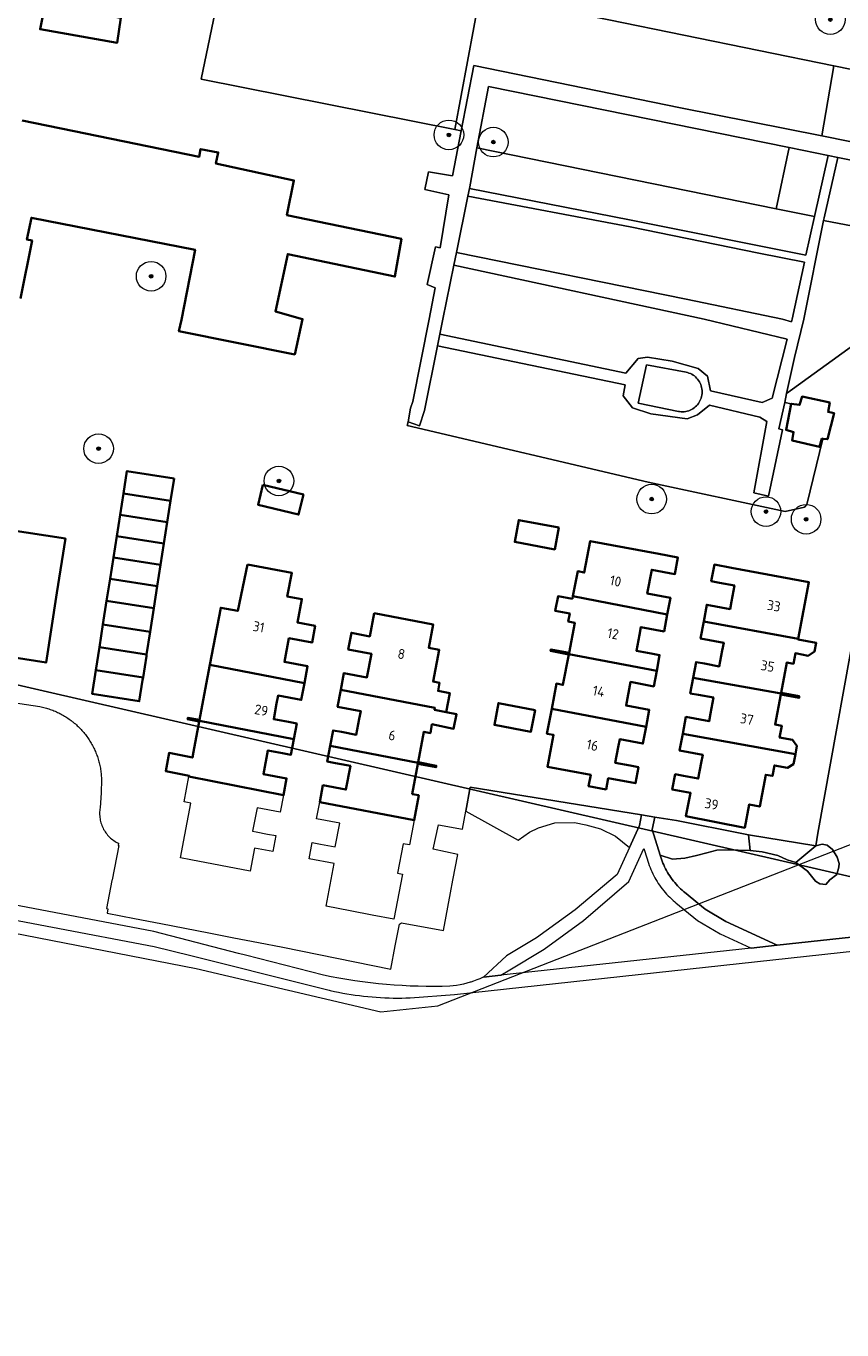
# Model space of a CAD drawing. Extents: x 154222 to 160093, y 456746 to 462495.
# Tile 41 of 254: x 157766 to 157876, y 460363 to 460540. Entities that reach past the tile are written whole.
import ezdxf
from ezdxf.enums import TextEntityAlignment as Align

# ---------------------------------------------------------------- set-up
doc = ezdxf.new("R2010")
doc.units = 0
doc.header["$LTSCALE"] = 0.75
doc.layers.get('0').update_dxf_attribs({"linetype": 'CONTINUOUS'})
doc.layers.get('DEFPOINTS').update_dxf_attribs({"linetype": 'CONTINUOUS'})
for name, color, linetype, lineweight in [('B-XX-GR-BEPLANTING_CULTUUR_BOSPLANTSOEN-GV', 252, 'CONTINUOUS', 18), ('B-XX-GR-BEPLANTING_CULTUUR_HEESTERS-GV', 252, 'CONTINUOUS', 18), ('B-XX-GR-BOOM-S', 252, 'CONTINUOUS', 25), ('B-XX-KW-KUNSTWERK_DUIKER-G', 252, 'CONTINUOUS', 18), ('B-XX-OG-BEBOUWING-GV', 6, 'CONTINUOUS', 35), ('B-XX-OG-BEBOUWING-T18', 1, 'CONTINUOUS', 18), ('B-XX-OG-TERREIN_CULTUURSCHEIDING-GV', 252, 'CONTINUOUS', 18), ('B-XX-OG-TERREIN_ERF-GV', 252, 'CONTINUOUS', 18), ('B-XX-OG-TERREIN_ONBEGROEID-GV', 252, 'CONTINUOUS', 18), ('B-XX-VH-VERHARDING_BETONSTRAATSTEEN-GV', 252, 'CONTINUOUS', 18), ('B-XX-VH-VERHARDING_TEGEL-GV', 252, 'CONTINUOUS', 18)]:
    doc.layers.add(name, color=color, linetype=linetype, lineweight=lineweight)
doc.styles.add('NLCS-ISO-M-T18', font='NLCS-ISO.ttf', dxfattribs={"height": 1.8})

# ---------------------------------------------------------------- blocks, each defined once
blk = doc.blocks.new('SGR-BOOM_01-SO')
at = {"linetype": 'ByBlock', "lineweight": 18}
h = blk.add_hatch(color=0, dxfattribs=at)
h.dxf.hatch_style = 1
edge = h.paths.add_edge_path()
edge.add_arc((0, 0), 0.25, 0, 360)
at = {"color": 0, "linetype": 'ByBlock', "lineweight": 18}
for radius in [2, 0.25]:
    blk.add_circle((0, 0), radius, dxfattribs=at)

msp = doc.modelspace()

# ---------------------------------------------------------------- linework, layer by layer
at = {"layer": 'B-XX-GR-BEPLANTING_CULTUUR_BOSPLANTSOEN-GV'}
for points in [[(157854.1, 460432.19), (157851.139, 460432.673), (157850.8, 460430.99), (157851.882, 460427.52), (157853.538, 460426.975), (157855.202, 460427.113), (157856.774, 460427.482), (157858.181, 460427.847), (157859.535, 460428.176), (157860.98, 460428.26), (157862.444, 460428.217), (157864.047, 460428.155), (157863.808, 460430.283), (157863.15, 460430.39)], [(157874.471, 460428.883), (157873.801, 460429.003), (157872.925, 460428.802), (157870.242, 460426.537), (157871.817, 460425.35), (157872.875, 460424.01), (157873.47, 460423.654), (157874.294, 460423.552), (157874.809, 460424.186), (157875.761, 460424.901), (157876.024, 460425.888), (157876.113, 460426.415), (157875.821, 460427.251), (157875.194, 460428.267)]]:
    msp.add_lwpolyline(points, close=True, dxfattribs=at)
at = {"layer": 'B-XX-GR-BEPLANTING_CULTUUR_HEESTERS-GV'}
for points in [[(157849.351, 460432.964), (157826.192, 460436.735), (157825.588, 460433.488), (157832.675, 460429.529), (157834.206, 460430.634), (157835.431, 460431.197), (157837.644, 460431.891), (157840.285, 460431.932), (157841.826, 460431.645), (157843.801, 460431.085), (157845.844, 460430.078), (157847.744, 460428.579), (157849.1, 460431.53)], [(157872.925, 460428.802), (157863.808, 460430.283), (157864.047, 460428.155), (157865.657, 460427.953), (157867.775, 460427.475), (157869.049, 460426.909), (157870.242, 460426.537)]]:
    msp.add_lwpolyline(points, close=True, dxfattribs=at)
at = {"layer": 'B-XX-KW-KUNSTWERK_DUIKER-G'}
msp.add_lwpolyline([(157500, 460466.325), (157517.572, 460463.086), (157549.492, 460454.048), (157629.251, 460439.622), (157664.629, 460435.103), (157735.651, 460422.609), (157789.105, 460412.201), (157814.109, 460406.353), (157821.823, 460407.151), (157892.385, 460434.752)], dxfattribs=at)
at = {"layer": 'B-XX-OG-BEBOUWING-GV'}
for points in [[(157778.933, 460540.753), (157768.688, 460542.537), (157767.994, 460539.206), (157778.439, 460537.374)], [(157874.812, 460488.714), (157871.074, 460489.536), (157870.737, 460488.396), (157869.608, 460488.564), (157868.914, 460485.016), (157869.917, 460484.733), (157869.755, 460483.575), (157873.441, 460482.718), (157873.753, 460483.846), (157873.872, 460483.832), (157874.513, 460483.759), (157875.403, 460487.282), (157874.584, 460487.458)], [(157786.13, 460478.435), (157779.745, 460479.453), (157779.272, 460476.433), (157785.66, 460475.433)], [(157785.66, 460475.433), (157779.272, 460476.433), (157778.821, 460473.55), (157785.209, 460472.55)], [(157798.139, 460477.614), (157797.483, 460474.903), (157802.972, 460473.576), (157803.628, 460476.287)], [(157785.209, 460472.55), (157778.821, 460473.55), (157778.37, 460470.667), (157784.758, 460469.667)], [(157838.171, 460471.808), (157832.755, 460472.826), (157832.201, 460469.877), (157837.617, 460468.86)], [(157784.758, 460469.667), (157778.37, 460470.667), (157777.919, 460467.784), (157784.306, 460466.784)], [(157851.705, 460468.246), (157842.42, 460469.99), (157841.61, 460465.73), (157840.72, 460465.9), (157840.083, 460462.524), (157852.84, 460460.045), (157853.27, 460462.32), (157850.13, 460462.91), (157850.74, 460466.11), (157853.87, 460465.52), (157854.29, 460467.76)], [(157784.306, 460466.784), (157777.919, 460467.784), (157777.467, 460464.901), (157783.855, 460463.901)], [(157796.073, 460466.819), (157794.74, 460460.54), (157792.428, 460460.976), (157790.98, 460453.279), (157803.76, 460450.795), (157804.19, 460453.07), (157801.05, 460453.66), (157801.65, 460456.85), (157804.79, 460456.26), (157805.21, 460458.51), (157802.82, 460459), (157803.42, 460462.14), (157801.44, 460462.517), (157802.065, 460465.678)], [(157861.52, 460466.38), (157859.21, 460466.81), (157858.79, 460464.57), (157859.919, 460464.357), (157861.92, 460463.98), (157861.524, 460461.839), (157861.33, 460460.79), (157858.19, 460461.37), (157857.765, 460459.094), (157870.561, 460456.79), (157871.989, 460464.422)], [(157783.855, 460463.901), (157777.467, 460464.901), (157776.999, 460461.908), (157783.385, 460460.9)], [(157840.015, 460462.165), (157838.062, 460462.534), (157837.689, 460460.557), (157839.642, 460460.188), (157839.44, 460459.12), (157840.32, 460458.95), (157839.548, 460454.87), (157837.09, 460455.34), (157837.05, 460455.13), (157839.51, 460454.67), (157839.518, 460454.713), (157851.41, 460452.464), (157851.81, 460454.58), (157850.68, 460454.792), (157848.67, 460455.17), (157849.072, 460457.31), (157849.27, 460458.36), (157852.41, 460457.77), (157852.84, 460460.045), (157840.083, 460462.524)], [(157783.385, 460460.9), (157776.999, 460461.908), (157776.498, 460458.711), (157782.886, 460457.711)], [(157813.2, 460460.25), (157812.59, 460457.11), (157810.11, 460457.59), (157809.69, 460455.34), (157812.82, 460454.75), (157812.22, 460451.56), (157809.09, 460452.14), (157808.665, 460449.864), (157821.419, 460447.424), (157821.375, 460447.185), (157822.932, 460446.862), (157823.41, 460449.434), (157821.847, 460449.724), (157822.05, 460450.82), (157821.17, 460450.99), (157822, 460455.28), (157820.58, 460455.56), (157821.19, 460458.7)], [(157870.561, 460456.79), (157857.765, 460459.094), (157857.34, 460456.82), (157860.48, 460456.24), (157860.283, 460455.189), (157859.88, 460453.04), (157857.87, 460453.418), (157856.74, 460453.63), (157856.345, 460451.515), (157868.225, 460449.38), (157868.24, 460449.46), (157869.02, 460453.58), (157869.9, 460453.41), (157870.171, 460454.82), (157871.92, 460454.488), (157872.775, 460455.072), (157872.996, 460456.219), (157870.541, 460456.685)], [(157782.886, 460457.711), (157776.498, 460458.711), (157776.016, 460455.632), (157782.404, 460454.632)], [(157782.404, 460454.632), (157776.016, 460455.632), (157775.535, 460452.553), (157781.922, 460451.553), (157782.373, 460454.434)], [(157851.41, 460452.464), (157839.518, 460454.713), (157839.51, 460454.67), (157838.73, 460450.55), (157837.85, 460450.72), (157837.205, 460447.329), (157849.975, 460444.884), (157850.4, 460447.16), (157847.27, 460447.75), (157847.87, 460450.94), (157851.01, 460450.35)], [(157781.922, 460451.553), (157775.535, 460452.553), (157775.034, 460449.355), (157781.419, 460448.336), (157781.867, 460451.197)], [(157803.76, 460450.795), (157790.98, 460453.279), (157790.34, 460449.9), (157789.572, 460445.816), (157788, 460446.11), (157787.98, 460446.01), (157787.96, 460445.91), (157789.534, 460445.616), (157789.547, 460445.686), (157802.335, 460443.21), (157802.73, 460445.32), (157801.601, 460445.533), (157799.6, 460445.91), (157800.001, 460448.05), (157800.2, 460449.11), (157803.33, 460448.52)], [(157868.225, 460449.38), (157856.345, 460451.515), (157855.95, 460449.4), (157857.08, 460449.191), (157859.09, 460448.82), (157858.687, 460446.671), (157858.49, 460445.62), (157855.36, 460446.21), (157854.93, 460443.934), (157870.162, 460441.168), (157870.372, 460442.284), (157869.764, 460443.111), (157868.025, 460443.438), (157868.32, 460445.01), (157867.43, 460445.18), (157868.2, 460449.26), (157870.66, 460448.79), (157870.7, 460449), (157868.24, 460449.46)], [(157821.419, 460447.424), (157808.665, 460449.864), (157808.24, 460447.59), (157811.37, 460447), (157811.172, 460445.95), (157810.77, 460443.81), (157808.769, 460444.187), (157807.64, 460444.4), (157807.24, 460442.284), (157819.125, 460439.994), (157819.141, 460440.08), (157819.91, 460444.2), (157820.79, 460444.03), (157821.01, 460445.218), (157823.94, 460444.62), (157824.34, 460446.57), (157822.932, 460446.862), (157821.375, 460447.185)], [(157834.951, 460447.149), (157830.007, 460448.078), (157829.453, 460445.13), (157834.397, 460444.201)], [(157849.975, 460444.884), (157837.205, 460447.329), (157836.56, 460443.94), (157837.45, 460443.77), (157836.63, 460439.48), (157842.488, 460438.377), (157842.2, 460436.849), (157844.564, 460436.404), (157844.852, 460437.932), (157848.53, 460437.24), (157848.94, 460439.42), (157847.811, 460439.633), (157845.81, 460440.01), (157846.211, 460442.14), (157846.41, 460443.2), (157849.55, 460442.61)], [(157802.335, 460443.21), (157789.547, 460445.686), (157789.534, 460445.616), (157788.76, 460441.5), (157788.611, 460440.713), (157785.453, 460441.353), (157784.995, 460438.895), (157788.148, 460438.256), (157788.13, 460438.159), (157800.915, 460435.625), (157801.34, 460437.9), (157798.21, 460438.49), (157798.81, 460441.68), (157799.3, 460441.589), (157800.81, 460441.309), (157801.94, 460441.1)], [(157870.162, 460441.168), (157854.93, 460443.934), (157854.5, 460441.66), (157857.64, 460441.07), (157857.443, 460440.019), (157857.04, 460437.87), (157855.039, 460438.247), (157853.91, 460438.46), (157853.52, 460436.41), (157855.99, 460435.93), (157855.37, 460432.78), (157863.31, 460431.23), (157863.93, 460434.38), (157865.34, 460434.1), (157866.15, 460438.4), (157867.056, 460438.227), (157867.324, 460439.652), (157869.102, 460439.318), (157869.91, 460439.827)], [(157819.125, 460439.994), (157807.24, 460442.284), (157806.84, 460440.17), (157807.97, 460439.958), (157809.489, 460439.672), (157809.98, 460439.58), (157809.38, 460436.39), (157806.25, 460436.98), (157805.82, 460434.704), (157818.605, 460432.264), (157819.23, 460435.63), (157818.34, 460435.79), (157819.102, 460439.87), (157821.56, 460439.42), (157821.6, 460439.62), (157819.141, 460440.08)]]:
    msp.add_lwpolyline(points, close=True, dxfattribs=at)
for points in [[(157765.331, 460502.785), (157766.917, 460510.626), (157766.221, 460510.766), (157766.818, 460513.714), (157788.978, 460509.379), (157787.141, 460499.884), (157786.791, 460498.37), (157802.445, 460495.226), (157803.504, 460499.999), (157799.838, 460501.037), (157801.496, 460508.788), (157816.001, 460505.744), (157816.886, 460510.852), (157801.379, 460514.064), (157802.328, 460518.747), (157791.781, 460521.029), (157792.098, 460522.545), (157789.718, 460522.992), (157789.536, 460521.965), (157765.587, 460526.848)], [(157752.053, 460456.209), (157768.808, 460453.564), (157770.276, 460462.97), (157771.425, 460470.336), (157763.472, 460471.576)]]:
    msp.add_lwpolyline(points, dxfattribs=at)
at = {"layer": 'B-XX-OG-TERREIN_CULTUURSCHEIDING-GV'}
for points in [[(157852.34, 460552.07), (157848.6, 460552.96), (157848.154, 460550.201), (157842.311, 460551.47), (157841.125, 460545.335), (157840.466, 460541.392), (157844.924, 460540.473), (157875.391, 460534.262), (157889.735, 460531.337), (157892.204, 460531.8), (157892.611, 460534.056), (157893.675, 460539.951), (157889.63, 460540.681), (157886.713, 460541.167), (157884.371, 460541.533), (157881.14, 460542.728), (157877.794, 460543.963), (157874.484, 460545.155), (157866.816, 460548.05), (157863.659, 460549.78), (157860.356, 460551.002), (157857.64, 460551.714)], [(157805.447, 460548.614), (157793.514, 460550.474), (157789.786, 460532.466), (157824.102, 460525.62), (157827.543, 460544.055), (157827.821, 460545.535), (157808.594, 460549.124), (157808.35, 460549.166), (157805.644, 460549.768)], [(157840.466, 460541.392), (157827.543, 460544.055), (157824.102, 460525.62), (157824.961, 460525.451), (157826.669, 460534.301), (157854.646, 460528.589), (157873.751, 460524.764), (157875.391, 460534.262), (157844.924, 460540.473)], [(157869.344, 460523.187), (157828.643, 460531.466), (157827.097, 460523.177), (157867.579, 460514.91)], [(157888.183, 460519.355), (157875.896, 460521.854), (157874.041, 460513.697), (157873.972, 460513.354), (157887.455, 460510.749), (157889.023, 460520.88), (157889.153, 460521.72), (157888.69, 460521.773)]]:
    msp.add_lwpolyline(points, close=True, dxfattribs=at)
msp.add_lwpolyline([(157879.29, 460464.1), (157873.19, 460430.5), (157872.925, 460428.802), (157873.801, 460429.003), (157874.471, 460428.883), (157875.194, 460428.267), (157875.821, 460427.251), (157876.113, 460426.415), (157876.024, 460425.888), (157875.761, 460424.901), (157874.809, 460424.186), (157874.294, 460423.552), (157873.47, 460423.654), (157872.875, 460424.01), (157871.817, 460425.35), (157870.242, 460426.537), (157869.049, 460426.909), (157867.775, 460427.475), (157865.657, 460427.953), (157864.047, 460428.155), (157862.444, 460428.217), (157860.98, 460428.26), (157859.535, 460428.176), (157858.181, 460427.847), (157856.774, 460427.482), (157855.202, 460427.113), (157853.538, 460426.975), (157851.882, 460427.52), (157851.962, 460427.25), (157852.051, 460426.982), (157852.146, 460426.716), (157852.249, 460426.454), (157852.36, 460426.195), (157852.478, 460425.938), (157852.603, 460425.686), (157852.735, 460425.437), (157852.874, 460425.191), (157853.02, 460424.95), (157853.173, 460424.713), (157853.333, 460424.481), (157853.499, 460424.253), (157853.672, 460424.029), (157853.85, 460423.811), (157854.035, 460423.598), (157854.226, 460423.391), (157854.423, 460423.188), (157854.625, 460422.992), (157854.833, 460422.801), (157855.046, 460422.617), (157855.161, 460422.521), (157857.96, 460420.23), (157860.77, 460418.55), (157867.72, 460415.338), (157886.559, 460417.379)], dxfattribs=at)
at = {"layer": 'B-XX-OG-TERREIN_ERF-GV'}
for points in [[(157886.379, 460502.508), (157868.984, 460489.964), (157868.722, 460488.75), (157869.608, 460488.564), (157870.737, 460488.396), (157871.074, 460489.536), (157874.812, 460488.714), (157874.584, 460487.458), (157875.403, 460487.282), (157874.513, 460483.759), (157873.872, 460483.832), (157871.71, 460474.939), (157871.41, 460474.558), (157868.804, 460473.971), (157850.258, 460477.951), (157817.653, 460485.615), (157817.779, 460486.123), (157818.123, 460487.969), (157818.405, 460488.855), (157820.613, 460500), (157821.452, 460504.232), (157820.368, 460504.696), (157821.481, 460509.764), (157822.098, 460509.623), (157823.309, 460516.792), (157820.038, 460517.541), (157820.521, 460519.904), (157823.785, 460519.357), (157824.961, 460525.451), (157824.102, 460525.62), (157789.786, 460532.466), (157793.514, 460550.474)], [(157765.587, 460526.848), (157789.536, 460521.965), (157789.718, 460522.992), (157792.098, 460522.545), (157791.781, 460521.029), (157802.328, 460518.747), (157801.379, 460514.064), (157816.886, 460510.852), (157816.001, 460505.744), (157801.496, 460508.788), (157799.838, 460501.037), (157803.504, 460499.999), (157802.445, 460495.226), (157786.791, 460498.37), (157787.141, 460499.884), (157788.978, 460509.379), (157766.818, 460513.714), (157766.221, 460510.766), (157766.917, 460510.626), (157765.331, 460502.785)], [(157763.472, 460471.576), (157771.425, 460470.336), (157770.276, 460462.97), (157768.808, 460453.564), (157752.053, 460456.209)], [(157752.551, 460449.942), (157767.979, 460447.606), (157768.155, 460447.57), (157768.331, 460447.531), (157768.505, 460447.489), (157768.679, 460447.444), (157768.852, 460447.396), (157769.025, 460447.345), (157769.196, 460447.291), (157769.367, 460447.234), (157769.536, 460447.174), (157769.704, 460447.111), (157769.872, 460447.045), (157770.038, 460446.976), (157770.126, 460446.937), (157770.202, 460446.904), (157770.366, 460446.83), (157770.528, 460446.752), (157770.689, 460446.672), (157770.848, 460446.589), (157771.006, 460446.503), (157771.163, 460446.415), (157771.317, 460446.323), (157771.471, 460446.229), (157771.622, 460446.133), (157771.772, 460446.034), (157771.92, 460445.932), (157772.066, 460445.827), (157772.211, 460445.72), (157772.353, 460445.611), (157772.42, 460445.558), (157772.494, 460445.499), (157772.633, 460445.385), (157772.769, 460445.268), (157772.904, 460445.149), (157773.036, 460445.027), (157773.167, 460444.903), (157773.295, 460444.777), (157773.421, 460444.649), (157773.544, 460444.519), (157773.666, 460444.386), (157773.785, 460444.252), (157773.902, 460444.115), (157774.016, 460443.976), (157774.088, 460443.885), (157774.128, 460443.836), (157774.237, 460443.693), (157774.344, 460443.549), (157774.448, 460443.402), (157774.55, 460443.254), (157774.649, 460443.104), (157774.746, 460442.953), (157774.839, 460442.799), (157774.931, 460442.644), (157775.019, 460442.488), (157775.105, 460442.33), (157775.188, 460442.171), (157775.268, 460442.01), (157775.345, 460441.848), (157775.42, 460441.684), (157775.492, 460441.519), (157775.56, 460441.353), (157775.626, 460441.186), (157775.689, 460441.017), (157775.749, 460440.848), (157775.806, 460440.678), (157775.86, 460440.506), (157775.911, 460440.334), (157775.959, 460440.161), (157776.004, 460439.987), (157776.046, 460439.812), (157776.085, 460439.636), (157776.12, 460439.46), (157776.153, 460439.284), (157776.183, 460439.106), (157776.209, 460438.929), (157776.233, 460438.75), (157776.253, 460438.572), (157776.27, 460438.393), (157776.284, 460438.214), (157776.295, 460438.034), (157776.303, 460437.855), (157776.308, 460437.675), (157776.309, 460437.495), (157776.308, 460437.316), (157776.303, 460437.136), (157776.295, 460436.956), (157776.284, 460436.777), (157776.258, 460435.967), (157776.122, 460433.94), (157776.093, 460433.753), (157776.071, 460433.566), (157776.058, 460433.377), (157776.053, 460433.189), (157776.055, 460433), (157776.066, 460432.811), (157776.084, 460432.623), (157776.111, 460432.436), (157776.145, 460432.251), (157776.188, 460432.067), (157776.238, 460431.884), (157776.295, 460431.705), (157776.361, 460431.527), (157776.433, 460431.353), (157776.513, 460431.182), (157776.6, 460431.014), (157776.695, 460430.851), (157776.796, 460430.691), (157776.903, 460430.536), (157777.017, 460430.386), (157777.138, 460430.24), (157777.264, 460430.1), (157777.397, 460429.965), (157777.535, 460429.836), (157777.678, 460429.713), (157777.826, 460429.596), (157777.979, 460429.486), (157778.137, 460429.382), (157778.299, 460429.285), (157778.465, 460429.194), (157778.599, 460429.128), (157778.566, 460428.843), (157778.643, 460428.834), (157777.73, 460424.181), (157777.71, 460424.081), (157776.967, 460420.297), (157777.171, 460420.262), (157777.06, 460419.69), (157780.79, 460418.967), (157784.341, 460418.279), (157787.562, 460417.655), (157790.826, 460417.022), (157794.227, 460416.363), (157797.542, 460415.721), (157800.845, 460415.081), (157815.43, 460412.12), (157816.04, 460415.274), (157816.603, 460418.184), (157816.897, 460418.384), (157822.58, 460417.32), (157823.528, 460422.417), (157823.852, 460424.159), (157824.495, 460427.614), (157821.157, 460428.34), (157821.913, 460431.633), (157825.129, 460431.019), (157825.588, 460433.488), (157826.192, 460436.735), (157849.351, 460432.964), (157851.139, 460432.673), (157854.1, 460432.19), (157863.15, 460430.39), (157863.808, 460430.283), (157872.925, 460428.802), (157873.19, 460430.5), (157879.29, 460464.1)]]:
    msp.add_lwpolyline(points, dxfattribs=at)
for points in [[(157778.933, 460540.753), (157778.439, 460537.374), (157767.994, 460539.206), (157768.688, 460542.537)], [(157783.855, 460463.901), (157783.385, 460460.9), (157782.886, 460457.711), (157782.404, 460454.632), (157782.373, 460454.434), (157781.922, 460451.553), (157781.867, 460451.197), (157781.419, 460448.336), (157775.034, 460449.355), (157775.535, 460452.553), (157776.016, 460455.632), (157776.498, 460458.711), (157776.999, 460461.908), (157777.467, 460464.901), (157777.919, 460467.784), (157778.37, 460470.667), (157778.821, 460473.55), (157779.272, 460476.433), (157779.745, 460479.453), (157786.13, 460478.435), (157785.66, 460475.433), (157785.209, 460472.55), (157784.758, 460469.667), (157784.306, 460466.784)], [(157798.139, 460477.614), (157803.628, 460476.287), (157802.972, 460473.576), (157797.483, 460474.903)], [(157838.171, 460471.808), (157837.617, 460468.86), (157832.201, 460469.877), (157832.755, 460472.826)], [(157840.015, 460462.165), (157840.083, 460462.524), (157840.72, 460465.9), (157841.61, 460465.73), (157842.42, 460469.99), (157851.705, 460468.246), (157854.29, 460467.76), (157853.87, 460465.52), (157850.74, 460466.11), (157850.13, 460462.91), (157853.27, 460462.32), (157852.84, 460460.045), (157852.41, 460457.77), (157849.27, 460458.36), (157849.072, 460457.31), (157848.67, 460455.17), (157850.68, 460454.792), (157851.81, 460454.58), (157851.41, 460452.464), (157851.01, 460450.35), (157847.87, 460450.94), (157847.27, 460447.75), (157850.4, 460447.16), (157849.975, 460444.884), (157849.55, 460442.61), (157846.41, 460443.2), (157846.211, 460442.14), (157845.81, 460440.01), (157847.811, 460439.633), (157848.94, 460439.42), (157848.53, 460437.24), (157844.852, 460437.932), (157844.564, 460436.404), (157842.2, 460436.849), (157842.488, 460438.377), (157836.63, 460439.48), (157837.45, 460443.77), (157836.56, 460443.94), (157837.205, 460447.329), (157837.85, 460450.72), (157838.73, 460450.55), (157839.51, 460454.67), (157837.05, 460455.13), (157837.09, 460455.34), (157839.548, 460454.87), (157840.32, 460458.95), (157839.44, 460459.12), (157839.642, 460460.188), (157837.689, 460460.557), (157838.062, 460462.534)], [(157796.073, 460466.819), (157802.065, 460465.678), (157801.44, 460462.517), (157803.42, 460462.14), (157802.82, 460459), (157805.21, 460458.51), (157804.79, 460456.26), (157801.65, 460456.85), (157801.05, 460453.66), (157804.19, 460453.07), (157803.76, 460450.795), (157803.33, 460448.52), (157800.2, 460449.11), (157800.001, 460448.05), (157799.6, 460445.91), (157801.601, 460445.533), (157802.73, 460445.32), (157802.335, 460443.21), (157801.94, 460441.1), (157800.81, 460441.309), (157799.3, 460441.589), (157798.81, 460441.68), (157798.21, 460438.49), (157801.34, 460437.9), (157800.915, 460435.625), (157800.49, 460433.35), (157797.35, 460433.94), (157796.75, 460430.75), (157797.241, 460430.658), (157798.76, 460430.372), (157799.89, 460430.16), (157799.48, 460428.01), (157797.01, 460428.48), (157796.4, 460425.34), (157788.4, 460426.88), (157786.974, 460427.155), (157787.56, 460430.26), (157788.37, 460434.55), (157787.48, 460434.72), (157788.13, 460438.159), (157788.148, 460438.256), (157784.995, 460438.895), (157785.453, 460441.353), (157788.611, 460440.713), (157788.76, 460441.5), (157789.534, 460445.616), (157787.96, 460445.91), (157787.98, 460446.01), (157788, 460446.11), (157789.572, 460445.816), (157790.34, 460449.9), (157790.98, 460453.279), (157792.428, 460460.976), (157794.74, 460460.54)], [(157856.345, 460451.515), (157856.74, 460453.63), (157857.87, 460453.418), (157859.88, 460453.04), (157860.283, 460455.189), (157860.48, 460456.24), (157857.34, 460456.82), (157857.765, 460459.094), (157858.19, 460461.37), (157861.33, 460460.79), (157861.524, 460461.839), (157861.92, 460463.98), (157859.919, 460464.357), (157858.79, 460464.57), (157859.21, 460466.81), (157861.52, 460466.38), (157871.989, 460464.422), (157870.561, 460456.79), (157870.541, 460456.685), (157872.996, 460456.219), (157872.775, 460455.072), (157871.92, 460454.488), (157870.171, 460454.82), (157869.9, 460453.41), (157869.02, 460453.58), (157868.24, 460449.46), (157870.7, 460449), (157870.66, 460448.79), (157868.2, 460449.26), (157867.43, 460445.18), (157868.32, 460445.01), (157868.025, 460443.438), (157869.764, 460443.111), (157870.372, 460442.284), (157870.162, 460441.168), (157869.91, 460439.827), (157869.102, 460439.318), (157867.324, 460439.652), (157867.056, 460438.227), (157866.15, 460438.4), (157865.34, 460434.1), (157863.93, 460434.38), (157863.31, 460431.23), (157855.37, 460432.78), (157855.99, 460435.93), (157853.52, 460436.41), (157853.91, 460438.46), (157855.039, 460438.247), (157857.04, 460437.87), (157857.443, 460440.019), (157857.64, 460441.07), (157854.5, 460441.66), (157854.93, 460443.934), (157855.36, 460446.21), (157858.49, 460445.62), (157858.687, 460446.671), (157859.09, 460448.82), (157857.08, 460449.191), (157855.95, 460449.4)], [(157813.2, 460460.25), (157821.19, 460458.7), (157820.58, 460455.56), (157822, 460455.28), (157821.17, 460450.99), (157822.05, 460450.82), (157821.847, 460449.724), (157823.41, 460449.434), (157822.932, 460446.862), (157824.34, 460446.57), (157823.94, 460444.62), (157821.01, 460445.218), (157820.79, 460444.03), (157819.91, 460444.2), (157819.141, 460440.08), (157821.6, 460439.62), (157821.56, 460439.42), (157819.102, 460439.87), (157818.34, 460435.79), (157819.23, 460435.63), (157818.605, 460432.264), (157817.98, 460428.9), (157817.1, 460429.07), (157816.33, 460425.07), (157817.02, 460424.94), (157815.85, 460418.85), (157812.905, 460419.42), (157809.959, 460419.99), (157806.7, 460420.62), (157807.8, 460426.38), (157804.38, 460427.04), (157804.79, 460429.23), (157805.92, 460429.018), (157807.439, 460428.732), (157807.93, 460428.64), (157808.53, 460431.84), (157805.39, 460432.43), (157805.82, 460434.704), (157806.25, 460436.98), (157809.38, 460436.39), (157809.98, 460439.58), (157809.489, 460439.672), (157807.97, 460439.958), (157806.84, 460440.17), (157807.24, 460442.284), (157807.64, 460444.4), (157808.769, 460444.187), (157810.77, 460443.81), (157811.172, 460445.95), (157811.37, 460447), (157808.24, 460447.59), (157808.665, 460449.864), (157809.09, 460452.14), (157812.22, 460451.56), (157812.82, 460454.75), (157809.69, 460455.34), (157810.11, 460457.59), (157812.59, 460457.11)], [(157834.951, 460447.149), (157834.397, 460444.201), (157829.453, 460445.13), (157830.007, 460448.078)]]:
    msp.add_lwpolyline(points, close=True, dxfattribs=at)
at = {"layer": 'B-XX-OG-TERREIN_ONBEGROEID-GV'}
for points in [[(157889.735, 460531.337), (157875.391, 460534.262), (157873.751, 460524.764), (157888.69, 460521.773), (157889.153, 460521.72), (157890.613, 460531.158)], [(157867.579, 460514.91), (157827.097, 460523.177), (157826.114, 460517.903), (157826.065, 460517.66), (157847.744, 460513.421), (157871.565, 460508.643), (157872.746, 460513.855)], [(157874.617, 460522.115), (157869.344, 460523.187), (157867.579, 460514.91), (157872.746, 460513.855)], [(157847.825, 460512.467), (157825.854, 460516.62), (157824.318, 460509.028), (157855.415, 460502.679), (157868.419, 460500), (157869.663, 460499.647), (157869.753, 460500), (157871.42, 460507.68), (157865.212, 460508.917)], [(157887.455, 460510.749), (157873.972, 460513.354), (157871.317, 460500), (157870.035, 460494.825), (157868.984, 460489.964), (157886.379, 460502.508), (157886.984, 460507.303), (157887.258, 460509.477)], [(157857.831, 460500), (157823.969, 460507.306), (157822.49, 460500), (157822.076, 460497.956), (157847.227, 460492.682), (157848.891, 460494.687), (157850.148, 460494.854), (157853.509, 460494.303), (157857.031, 460493.333), (157858.298, 460492.294), (157858.68, 460490.304), (157865.668, 460488.731), (157867.027, 460489.318), (157869.065, 460497.306)], [(157847.134, 460491.107), (157821.762, 460496.405), (157819.992, 460487.659), (157819.33, 460485.575), (157817.779, 460486.123), (157817.653, 460485.615), (157850.258, 460477.951), (157868.804, 460473.971), (157871.41, 460474.558), (157871.71, 460474.939), (157873.872, 460483.832), (157873.753, 460483.846), (157873.441, 460482.718), (157869.755, 460483.575), (157869.917, 460484.733), (157868.914, 460485.016), (157869.608, 460488.564), (157868.722, 460488.75), (157867.951, 460485.181), (157868.424, 460485.028), (157866.552, 460476.044), (157864.555, 460476.501), (157866.317, 460486.166), (157865.369, 460486.735), (157858.538, 460488.362), (157856.922, 460487.038), (157855.509, 460486.503), (157850.626, 460487.2), (157848.155, 460488.02), (157846.883, 460489.637)], [(157855.376, 460492.82), (157850.018, 460493.828), (157848.91, 460488.626), (157854.368, 460487.514), (157854.505, 460487.493), (157854.712, 460487.474), (157854.919, 460487.47), (157855.127, 460487.483), (157855.333, 460487.512), (157855.536, 460487.556), (157855.735, 460487.616), (157855.929, 460487.691), (157856.116, 460487.781), (157856.296, 460487.885), (157856.468, 460488.002), (157856.629, 460488.132), (157856.781, 460488.275), (157856.921, 460488.428), (157857.049, 460488.592), (157857.164, 460488.765), (157857.265, 460488.947), (157857.352, 460489.135), (157857.424, 460489.33), (157857.481, 460489.53), (157857.522, 460489.734), (157857.548, 460489.94), (157857.558, 460490.148), (157857.551, 460490.356), (157857.529, 460490.562), (157857.491, 460490.766), (157857.437, 460490.967), (157857.369, 460491.163), (157857.285, 460491.353), (157857.187, 460491.537), (157857.074, 460491.712), (157856.949, 460491.878), (157856.812, 460492.033), (157856.663, 460492.178), (157856.503, 460492.311), (157856.333, 460492.431), (157856.155, 460492.538), (157855.969, 460492.631), (157855.777, 460492.709), (157855.579, 460492.772)]]:
    msp.add_lwpolyline(points, close=True, dxfattribs=at)
at = {"layer": 'B-XX-VH-VERHARDING_BETONSTRAATSTEEN-GV'}
msp.add_lwpolyline([(157888.69, 460521.773), (157873.751, 460524.764), (157854.646, 460528.589), (157826.669, 460534.301), (157824.961, 460525.451), (157823.785, 460519.357), (157820.521, 460519.904), (157820.038, 460517.541), (157823.309, 460516.792), (157822.098, 460509.623), (157821.481, 460509.764), (157820.368, 460504.696), (157821.452, 460504.232), (157820.613, 460500), (157818.405, 460488.855), (157818.123, 460487.969), (157817.779, 460486.123), (157819.33, 460485.575), (157819.992, 460487.659), (157821.762, 460496.405), (157822.076, 460497.956), (157822.49, 460500), (157823.969, 460507.306), (157824.318, 460509.028), (157825.854, 460516.62), (157826.065, 460517.66), (157826.114, 460517.903), (157827.097, 460523.177), (157828.643, 460531.466), (157869.344, 460523.187), (157874.617, 460522.115), (157875.896, 460521.854), (157888.183, 460519.355)], dxfattribs=at)
for points in [[(157875.896, 460521.854), (157874.617, 460522.115), (157872.746, 460513.855), (157871.565, 460508.643), (157847.744, 460513.421), (157826.065, 460517.66), (157825.854, 460516.62), (157847.825, 460512.467), (157865.212, 460508.917), (157871.42, 460507.68), (157869.753, 460500), (157869.663, 460499.647), (157868.419, 460500), (157855.415, 460502.679), (157824.318, 460509.028), (157823.969, 460507.306), (157857.831, 460500), (157869.065, 460497.306), (157867.027, 460489.318), (157865.668, 460488.731), (157858.68, 460490.304), (157858.298, 460492.294), (157857.031, 460493.333), (157853.509, 460494.303), (157850.148, 460494.854), (157848.891, 460494.687), (157847.227, 460492.682), (157822.076, 460497.956), (157821.762, 460496.405), (157847.134, 460491.107), (157846.883, 460489.637), (157848.155, 460488.02), (157850.626, 460487.2), (157855.509, 460486.503), (157856.922, 460487.038), (157858.538, 460488.362), (157865.369, 460486.735), (157866.317, 460486.166), (157864.555, 460476.501), (157866.552, 460476.044), (157868.424, 460485.028), (157867.951, 460485.181), (157868.722, 460488.75), (157868.984, 460489.964), (157870.035, 460494.825), (157871.317, 460500), (157873.972, 460513.354), (157874.041, 460513.697)], [(157857.164, 460488.765), (157857.049, 460488.592), (157856.921, 460488.428), (157856.781, 460488.275), (157856.629, 460488.132), (157856.468, 460488.002), (157856.296, 460487.885), (157856.116, 460487.781), (157855.929, 460487.691), (157855.735, 460487.616), (157855.536, 460487.556), (157855.333, 460487.512), (157855.127, 460487.483), (157854.919, 460487.47), (157854.712, 460487.474), (157854.505, 460487.493), (157854.368, 460487.514), (157848.91, 460488.626), (157850.018, 460493.828), (157855.376, 460492.82), (157855.579, 460492.772), (157855.777, 460492.709), (157855.969, 460492.631), (157856.155, 460492.538), (157856.333, 460492.431), (157856.503, 460492.311), (157856.663, 460492.178), (157856.812, 460492.033), (157856.949, 460491.878), (157857.074, 460491.712), (157857.187, 460491.537), (157857.285, 460491.353), (157857.369, 460491.163), (157857.437, 460490.967), (157857.491, 460490.766), (157857.529, 460490.562), (157857.551, 460490.356), (157857.558, 460490.148), (157857.548, 460489.94), (157857.522, 460489.734), (157857.481, 460489.53), (157857.424, 460489.33), (157857.352, 460489.135), (157857.265, 460488.947)]]:
    msp.add_lwpolyline(points, close=True, dxfattribs=at)
at = {"layer": 'B-XX-VH-VERHARDING_TEGEL-GV'}
msp.add_lwpolyline([(157851.139, 460432.673), (157849.351, 460432.964), (157849.1, 460431.53), (157847.744, 460428.579), (157846.05, 460424.89), (157840.39, 460420.15), (157835.16, 460416.35), (157831.08, 460413.893), (157827.969, 460411.032), (157830.347, 460411.289), (157831.32, 460411.88), (157836.18, 460414.83), (157841.51, 460418.69), (157847.63, 460423.97), (157849.66, 460428.44), (157850.119, 460427.01), (157850.204, 460426.718), (157850.297, 460426.427), (157850.398, 460426.14), (157850.506, 460425.855), (157850.621, 460425.573), (157850.744, 460425.294), (157850.874, 460425.018), (157851.011, 460424.746), (157851.155, 460424.478), (157851.307, 460424.213), (157851.465, 460423.953), (157851.63, 460423.697), (157851.802, 460423.445), (157851.98, 460423.198), (157852.165, 460422.956), (157852.356, 460422.718), (157852.553, 460422.486), (157852.756, 460422.259), (157852.965, 460422.037), (157853.18, 460421.821), (157853.4, 460421.61), (157853.626, 460421.406), (157853.857, 460421.207), (157854.011, 460421.081), (157856.95, 460418.71), (157859.99, 460416.89), (157863.52, 460415.27), (157864.202, 460414.957), (157867.72, 460415.338), (157860.77, 460418.55), (157857.96, 460420.23), (157855.161, 460422.521), (157855.046, 460422.617), (157854.833, 460422.801), (157854.625, 460422.992), (157854.423, 460423.188), (157854.226, 460423.391), (157854.035, 460423.598), (157853.85, 460423.811), (157853.672, 460424.029), (157853.499, 460424.253), (157853.333, 460424.481), (157853.173, 460424.713), (157853.02, 460424.95), (157852.874, 460425.191), (157852.735, 460425.437), (157852.603, 460425.686), (157852.478, 460425.938), (157852.36, 460426.195), (157852.249, 460426.454), (157852.146, 460426.716), (157852.051, 460426.982), (157851.962, 460427.25), (157851.882, 460427.52), (157850.8, 460430.99)], close=True, dxfattribs=at)
for points in [[(157742.145, 460423.006), (157783.417, 460415.166), (157788.405, 460413.941), (157804.751, 460409.852), (157807.092, 460409.267), (157807.248, 460409.231), (157807.808, 460409.107), (157808.37, 460408.991), (157808.933, 460408.883), (157809.498, 460408.782), (157810.064, 460408.69), (157810.631, 460408.605), (157811.2, 460408.528), (157811.769, 460408.46), (157812.339, 460408.399), (157812.911, 460408.346), (157813.482, 460408.301), (157814.055, 460408.264), (157814.628, 460408.236), (157815.201, 460408.215), (157815.774, 460408.202), (157816.348, 460408.197), (157816.921, 460408.2), (157817.495, 460408.211), (157818.068, 460408.23), (157824.062, 460408.704), (157901.053, 460417.047)], [(157886.559, 460417.379), (157867.72, 460415.338), (157864.202, 460414.957), (157830.347, 460411.289), (157827.969, 460411.032), (157827.925, 460411.011), (157827.495, 460410.821), (157827.059, 460410.646), (157826.617, 460410.485), (157826.251, 460410.367), (157826.17, 460410.34), (157825.718, 460410.21), (157825.262, 460410.096), (157824.803, 460409.997), (157824.34, 460409.914), (157823.875, 460409.847), (157823.408, 460409.795), (157822.376, 460409.771), (157821.298, 460409.762), (157821.143, 460409.763), (157820.22, 460409.769), (157819.143, 460409.791), (157818.066, 460409.83), (157816.99, 460409.885), (157815.914, 460409.955), (157814.84, 460410.042), (157813.767, 460410.144), (157812.696, 460410.263), (157811.626, 460410.397), (157810.559, 460410.547), (157809.494, 460410.713), (157808.432, 460410.895), (157807.372, 460411.093), (157806.316, 460411.306), (157795.806, 460414.006), (157794.819, 460414.221), (157783.37, 460417.195), (157764.226, 460420.869)]]:
    msp.add_lwpolyline(points, dxfattribs=at)
at = {"layer": 'DEFPOINTS', "flags": 128}
msp.add_lwpolyline([(157498.69, 460511.773), (157666.489, 461268.413), (158141.33, 461489.21), (159256.935, 461205.939), (159206.487, 460696.309), (158205.708, 460856.251), (158144.02, 460363.33)], close=True, dxfattribs=at)

# ---------------------------------------------------------------- block references
at = {"layer": 'B-XX-GR-BOOM-S'}
for p in [(157874.899, 460540.499), (157823.298, 460524.91), (157829.312, 460523.939), (157783.02, 460505.792), (157775.915, 460482.486), (157800.305, 460478.114), (157850.73, 460475.664), (157866.195, 460473.982), (157871.623, 460472.94)]:
    msp.add_blockref('SGR-BOOM_01-SO', p, dxfattribs=at)

# ---------------------------------------------------------------- texts
at = {"layer": 'B-XX-OG-BEBOUWING-T18', "style": 'NLCS-ISO-M-T18'}
for s, rotation, p in [('10', 348.5, (157845.844, 460464.583)), ('33', 350.2, (157867.264, 460461.232)), ('31', 349.1, (157797.574, 460458.389)), ('12', 348.5, (157845.51, 460457.463)), ('8', 349.3, (157816.874, 460454.726)), ('35', 350.2, (157866.414, 460453.086)), ('14', 348.5, (157843.566, 460449.681)), ('29', 349.1, (157797.93, 460447.128)), ('37', 350.2, (157863.606, 460445.912)), ('6', 349.3, (157815.624, 460443.724)), ('16', 348.5, (157842.715, 460442.386)), ('39', 350.2, (157858.839, 460434.435))]:
    msp.add_text(s, height=1.35, rotation=rotation, dxfattribs=at).set_placement(p, align=Align.MIDDLE_CENTER)

doc.saveas('drawing.dxf')
